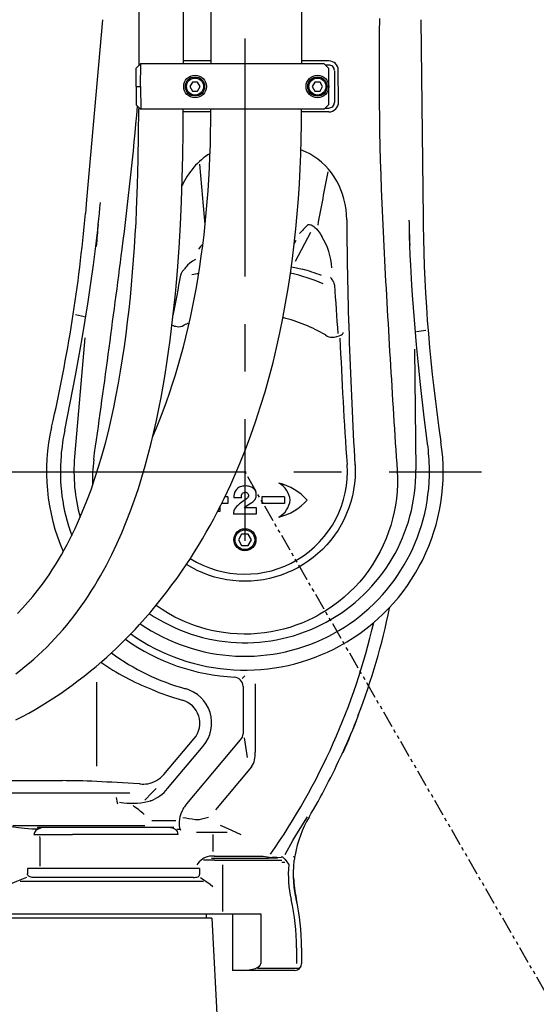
# Model space of a CAD drawing. Header units: millimetres. Extents: x -289 to 305, y -210 to 210.
# Tile 20 of 79: x -40 to -24, y -72 to -41. Entities that reach past the tile are written whole.
import ezdxf

# ---------------------------------------------------------------- set-up
doc = ezdxf.new("R2010")
doc.units = ezdxf.units.MM
doc.linetypes.add('CENTER', pattern=[12, 7.5, -1.5, 1.5, -1.5])
doc.linetypes.add('PHANTOM', pattern=[15, 7.5, -1.5, 1.5, -1.5, 1.5, -1.5])
doc.styles.get("Standard").update_dxf_attribs({"font": 'ROMANS', "bigfont": 'EXTFONT'})
doc.dimstyles.new('ISO-25', dxfattribs={"dimtxt": 2.5, "dimasz": 2.5, "dimexe": 1.25, "dimexo": 0.625, "dimtad": 1, "dimtxsty": 'Standard', "dimcen": 2.5, "dimadec": 0, "dimazin": 0, "dimtfac": 1, "dimtmove": 0, "dimatfit": 3, "dimfxl": 1, "dimarcsym": 0})

# ---------------------------------------------------------------- blocks, each defined once
blk = doc.blocks.new('DTL0018')
at = {"color": 0, "linetype": 'PHANTOM'}
for p in [(-655, 0), (575, -710.14)]:
    blk.add_line(p, (165, 0), dxfattribs=at)
at = {"color": 0, "linetype": 'Continuous', "const_width": 3}
for points in [[(1100.59, -1620.5, 1.732051), (-1706.19, 0, 1.732051)], [(-187.81, 13.13, 1.732051), (352.78, 298.97, 1.732051)], [(-192.03, 8.65, 0.862722), (1100.59, -1620.5, 0.862722)]]:
    blk.add_lwpolyline(points, format="xyb", dxfattribs=at)
at = {"color": 0, "linetype": 'PHANTOM'}
blk.add_arc((165, 0), 820, 300, 180, dxfattribs=at)
blk = doc.blocks.new('DTL0020')
at = {"color": 3, "linetype": 'Continuous'}
for p, q in [((102.148269, 629.498535), (95.197464, 550.050354)), ((242.572861, 629.498535), (243.641769, 541.854492)), ((119, 610), (117.070419, 608.070434)), ((118.199997, 610), (118.199997, 609.200012)), ((119.123413, 610), (119, 610)), ((119, 600), (119.123413, 610)), ((199.999985, 610), (119.123413, 610)), ((137.800079, 611.275085), (137.97464, 611.278747)), ((150.000076, 611.289856), (138, 611.289856)), ((201.999985, 611.289856), (190.000076, 611.289856)), ((201.999985, 608), (199.999985, 610)), ((200.486801, 609.513184), (201.999985, 609.513184)), ((117, 600), (117.070419, 608.070434)), ((201.999985, 592), (201.999985, 608)), ((204.513199, 607), (204.513199, 593)), ((206.291244, 593.240784), (206.206497, 607.226318)), ((117, 600), (119, 600)), ((117, 600), (117.070419, 591.929565)), ((119, 600), (119.123413, 590)), ((141.845306, 602), (140.690597, 600)), ((140.690597, 600), (141.845306, 598)), ((144.154693, 602), (141.845306, 602)), ((145.309402, 600), (144.154693, 602)), ((144.154693, 598), (145.309402, 600)), ((195.845321, 602), (194.690597, 600)), ((194.690597, 600), (195.845321, 598)), ((198.154709, 602), (195.845321, 602)), ((199.309402, 600), (198.154709, 602)), ((198.154709, 598), (199.309402, 600)), ((141.845306, 598), (144.154693, 598)), ((195.845321, 598), (198.154709, 598)), ((119, 590), (117.070419, 591.929565)), ((201.999985, 592), (199.999985, 590)), ((118.199997, 590.799988), (118.199997, 590)), ((119.123413, 590), (119, 590)), ((199.999985, 590), (119.123413, 590)), ((137.976547, 588.803772), (137.799576, 588.807434)), ((149.998703, 588.794556), (138, 588.794556)), ((201.999985, 588.794556), (189.998886, 588.794556)), ((200.486801, 590.486816), (201.999985, 590.486816)), ((95.197464, 550.050354), (94.663727, 543.982727)), ((243.641769, 541.854492), (243.680771, 538.719604)), ((187.388931, 522.944702), (194.157455, 535.674438)), ((187.50029, 532.054199), (186.795578, 530.728882)), ((88.81459, 496.517822), (88.765487, 496.527008)), ((90.223984, 499.385925), (94.281051, 498.536499)), ((244.869919, 492.291016), (240.760391, 491.743408)), ((94.415939, 489.128601), (89.818313, 436.577454)), ((245.945358, 490.779816), (245.995041, 490.785309)), ((239.778854, 484.141418), (240.427963, 430.9198)), ((210.067367, 433.151428), (210.061081, 433.241547)), ((213.552963, 433.070953), (213.558273, 432.980682)), ((157.499985, 419), (156.204819, 419)), ((157.499985, 419), (157.499985, 416)), ((163.448349, 418.563354), (160.149765, 418.563354)), ((172.499985, 419), (172.499985, 416)), ((182.499985, 419), (172.499985, 419)), ((182.499985, 419), (182.499985, 416)), ((153.999985, 414.547272), (153.999985, 412.5)), ((157.499985, 416), (154.730453, 416)), ((164.655472, 414.201385), (170.013046, 414.201385)), ((170.013046, 414.201385), (170.013046, 411.25)), ((182.499985, 416), (172.499985, 416)), ((153.999985, 412.5), (152.951462, 412.5)), ((170.013046, 411.25), (159.986984, 411.25)), ((163.556625, 402.5), (162.113266, 400)), ((162.113266, 400), (163.556625, 397.5)), ((166.443374, 402.5), (163.556625, 402.5)), ((167.886764, 400), (166.443374, 402.5)), ((166.443374, 397.5), (167.886764, 400)), ((163.556625, 397.5), (166.443374, 397.5)), ((228.814499, 369.848053), (228.889633, 370.21402)), ((99.751266, 300.062775), (99.751266, 337.12146)), ((164.252609, 335.279632), (164.252609, 314.306488)), ((169.474777, 336.415832), (169.474777, 306.268616)), ((214.92131, 322.357117), (215.027664, 322.623444)), ((215.110458, 322.543426), (215.08342, 322.583008)), ((129.296005, 296.400574), (142.659302, 312.326324)), ((130.922821, 290.215027), (146.659744, 308.969574)), ((139.323822, 283.413727), (163.079696, 311.724884)), ((166.123672, 303.988525), (164.857467, 312.550995)), ((208.131332, 305.876984), (208.070236, 305.837433)), ((167.965866, 299.75116), (152.038681, 280.769897)), ((-18.870056, 293.702759), (84.546707, 293.702759)), ((-11.976433, 288.274933), (114.215668, 288.274933)), ((108.213486, 286.240234), (108.732925, 283.884247)), ((123.300888, 284.731995), (123.243118, 284.710541)), ((123.480362, 284.792786), (123.300583, 284.731872)), ((120.891159, 273.807403), (62.666794, 273.807403)), ((133.686371, 275.964294), (123.916763, 275.964294)), ((71.958404, 270), (88.995025, 270)), ((74.280319, 272.777496), (73.366165, 272.781769)), ((76.537094, 273), (73.503219, 273)), ((109.458389, 273), (76.537094, 273)), ((103.243759, 270), (88.995025, 270)), ((127.27922, 270), (103.243759, 270)), ((132.157562, 273), (109.458389, 273)), ((130.470093, 270), (127.27922, 270)), ((135.403183, 270), (130.470093, 270)), ((133.686371, 273), (132.157562, 273)), ((136.287872, 272.156677), (134.992737, 272.156677)), ((157.140487, 270.83902), (143.710052, 270.83902)), ((150.880539, 270), (150.880539, 262.408722)), ((74.694839, 256), (74.694839, 265.857849)), ((151.706283, 258.585968), (146.716934, 258.585968)), ((150.286728, 259.5), (163.253097, 259.5)), ((151.493027, 260.343323), (173.013229, 260.343323)), ((151.70665, 258.585968), (181.230331, 258.585968)), ((155.162521, 256.5), (155.162521, 236)), ((163.253097, 259.5), (173.013229, 259.5)), ((173.013229, 259.5), (175.44548, 259.5)), ((177.719284, 259.5), (175.44548, 259.5)), ((179.13237, 259.801269), (176.852707, 259.798218)), ((179.388717, 259.5), (177.719284, 259.5)), ((182.683273, 257.649689), (181.226486, 257.603363)), ((186.245285, 260.20401), (187.051254, 260.104767)), ((89.051071, 255), (69.10701, 255)), ((69.10701, 255), (69.10701, 252.553207)), ((103.243759, 255), (89.051071, 255)), ((127.27922, 255), (103.243759, 255)), ((130.470093, 255), (127.27922, 255)), ((145.045318, 255), (130.470093, 255)), ((145.045318, 255), (145.045318, 252.341156)), ((146.760788, 249.213715), (65.815018, 249.213715)), ((142.294403, 251), (71.979202, 251)), ((187.648727, 241.539734), (187.60646, 241.731796)), ((187.697555, 241.550476), (187.655319, 241.742538)), ((-136.025299, 235), (153.625625, 235)), ((148, 233), (148, 235)), ((153.625625, 235), (158.145523, 235)), ((158.145523, 235), (172.105697, 235)), ((159.571731, 235), (159.571731, 210)), ((172.105697, 235), (172.105697, 213)), ((150.470291, 233), (-132.050095, 233)), ((150.470291, 233), (161.999985, 13)), ((187.766098, 220), (187.766098, 213)), ((189.9962, 220), (189.9962, 213)), ((190.046188, 220), (190.046188, 213)), ((163.633163, 210), (159.571731, 210)), ((184.369522, 210), (163.633163, 210)), ((184.55748, 210.843323), (170.627243, 210.843323)), ((186.187607, 210), (184.369522, 210)), ((188.325851, 210.843323), (184.579391, 210.843323)), ((186.98854, 210), (186.187607, 210)), ((189.147812, 210.843323), (188.336044, 210.843323))]:
    blk.add_line(p, q, dxfattribs=at)
for points in [[(123.199997, 1100.00003), (123.178329, 1079.589386), (123.113769, 1059.178131), (123.007553, 1038.766632), (122.67897, 997.944611), (122.216446, 957.127228), (121.652298, 916.313629), (120.700119, 855.085815), (119.747833, 793.842407), (119.183578, 753.002808), (118.721008, 712.154053), (118.392441, 671.296753), (118.286239, 650.865539), (118.221664, 630.433105), (118.199997, 610)], [(142.800003, 1100.00003), (142.77829, 1079.54776), (142.713592, 1059.095978), (142.607178, 1038.645294), (142.27803, 997.75235), (141.814865, 956.877838), (141.250152, 916.0242), (140.297638, 854.773315), (139.345749, 793.553162), (138.782028, 752.753601), (138.320099, 711.961975), (137.992065, 671.175476), (137.886062, 650.783325), (137.821625, 630.391601), (137.800003, 610)], [(154.999985, 1100.00003), (154.978317, 1079.601471), (154.913772, 1059.201935), (154.807541, 1038.801422), (154.478988, 997.997833), (154.016464, 957.194733), (153.452347, 916.392731), (152.500198, 855.172363), (151.547897, 793.919495), (150.983597, 753.067932), (150.521011, 712.203857), (150.192428, 671.328308), (150.086227, 650.886963), (150.021652, 630.44397), (149.999985, 610)], [(194.999985, 1100.00003), (194.978256, 1079.516632), (194.913437, 1059.034088), (194.806808, 1038.553497), (194.477035, 997.605499), (194.013229, 956.685699), (193.447983, 915.802032), (192.495132, 854.534668), (191.543564, 793.329346), (190.980392, 752.559509), (190.51915, 711.812012), (190.191696, 671.080871), (190.085892, 650.719299), (190.021591, 630.359314), (189.999985, 610)], [(64.643234, 367.457031), (66.963302, 369.881622), (69.238693, 372.404694), (71.439667, 374.99295), (73.591797, 377.675934), (75.667709, 380.418274), (77.159927, 382.490356), (78.61084, 384.591553), (80.030227, 386.73468), (81.408798, 388.904297), (82.755569, 391.112976), (84.062301, 393.34555), (85.338058, 395.615631), (86.574829, 397.907196), (87.780655, 400.233002), (88.948776, 402.578003), (90.085342, 404.952087), (91.185715, 407.34317), (93.289154, 412.189911), (95.265274, 417.111114), (97.120163, 422.099975), (98.859817, 427.150299), (100.489883, 432.255768), (102.015762, 437.410431), (103.442642, 442.608459), (104.775528, 447.844604), (106.019211, 453.113678), (107.178512, 458.411957), (108.25798, 463.73642), (109.262039, 469.084686), (110.194717, 474.454864), (111.05983, 479.845276), (111.860946, 485.254547), (112.601364, 490.681335), (113.284134, 496.124329), (113.912109, 501.582062), (114.487869, 507.052948), (115.013779, 512.534851), (115.492111, 518.026306), (115.925018, 523.526489), (116.31456, 529.034668), (116.662643, 534.55011), (116.971023, 540.072266), (117.241379, 545.600647), (117.674026, 556.674377), (117.971741, 567.768005), (118.144226, 578.877991), (118.199997, 590)], [(63.962478, 340.908478), (65.981399, 342.452392), (67.96965, 344.035583), (69.946274, 345.674316), (71.890014, 347.351898), (73.815262, 349.081451), (75.705734, 350.848907), (77.572372, 352.664825), (79.402725, 354.517334), (81.205124, 356.414825), (82.970108, 358.347168), (84.705002, 360.322174), (86.401642, 362.330139), (88.065857, 364.377319), (89.691391, 366.455353), (91.282318, 368.568451), (92.834518, 370.710144), (94.349975, 372.881775), (95.827087, 375.079681), (97.265671, 377.30188), (98.666641, 379.547974), (100.029861, 381.815887), (101.35643, 384.105438), (102.646377, 386.414734), (103.900741, 388.74353), (106.303039, 393.451263), (108.566727, 398.216614), (110.696106, 403.028168), (112.698013, 407.880218), (114.579269, 412.768066), (116.346374, 417.687317), (118.005508, 422.63385), (119.562515, 427.603851), (121.022964, 432.593841), (122.392044, 437.600403), (123.674774, 442.620636), (124.875778, 447.651672), (125.999618, 452.691498), (127.050613, 457.738708), (128.032806, 462.792328), (128.949997, 467.851684), (129.80571, 472.91629), (130.603241, 477.985779), (131.345611, 483.059906), (132.035644, 488.138428), (132.675934, 493.220917), (133.268875, 498.306976), (133.816681, 503.395965), (134.32138, 508.486938), (134.784836, 513.578979), (135.208923, 518.671753), (135.945694, 528.859131), (136.544189, 539.048035), (137.015335, 549.238098), (137.368652, 559.429077), (137.612488, 569.620483), (137.754104, 579.811401), (137.800003, 590)], [(64.032608, 320.539001), (66.849472, 322.017456), (69.640518, 323.544037), (72.436325, 325.136505), (75.204162, 326.777069), (77.974716, 328.484894), (80.715179, 330.240631), (83.451828, 332.06192), (86.156357, 333.930572), (88.849777, 335.861725), (91.509216, 337.839416), (94.15216, 339.876953), (96.75946, 341.95993), (99.346329, 344.100647), (101.896042, 346.285431), (104.06755, 348.206726), (106.210739, 350.159515), (108.335403, 352.15271), (110.431, 354.176453), (112.506454, 356.239227), (114.55217, 358.331451), (116.576004, 360.460998), (118.569565, 362.618896), (121.066315, 365.409241), (123.513504, 368.243194), (125.919128, 371.129333), (128.274551, 374.05661), (130.584823, 377.030304), (132.844589, 380.042541), (135.055755, 383.094604), (137.216446, 386.182617), (139.105987, 388.97345), (140.955383, 391.791077), (142.766403, 394.637237), (144.537491, 397.508423), (146.270447, 400.406555), (147.963775, 403.328033), (149.618881, 406.274231), (151.234787, 409.242157), (152.812118, 412.231842), (154.350693, 415.241638), (155.850143, 418.269501), (157.311508, 421.315948), (158.733139, 424.376099), (160.117355, 427.453369), (161.462417, 430.542175), (162.770859, 433.646698), (165.275986, 439.891693), (167.636825, 446.184997), (169.857101, 452.522766), (171.940475, 458.901215), (173.890426, 465.316498), (175.710403, 471.764709), (177.403732, 478.241913), (178.973617, 484.744049), (180.423385, 491.266937), (181.756241, 497.806305), (182.975387, 504.357788), (184.084335, 510.918518), (185.086777, 517.487427), (185.986252, 524.063599), (186.786148, 530.645996), (187.48967, 537.233887), (188.09993, 543.826172), (188.619919, 550.421997), (189.052536, 557.020142), (189.400558, 563.619507), (189.666672, 570.21875), (189.853561, 576.816345), (189.963791, 583.410767), (189.999985, 590)], [(209.912063, 541.11383), (209.846237, 543.456421), (209.626602, 545.794067), (209.251724, 548.117309), (209.005691, 549.270386), (208.720383, 550.416077), (208.112015, 552.442566), (207.377243, 554.433594), (206.515915, 556.381042), (205.528488, 558.275879), (204.415817, 560.108887), (203.179672, 561.8703), (201.822403, 563.55011), (200.347366, 565.138061), (198.758896, 566.623901), (197.125351, 567.949829), (195.397507, 569.161987), (193.582565, 570.251587), (191.688797, 571.210144), (189.725754, 572.030151)], [(192.583908, 538.891296), (192.779739, 539.085937), (193.102707, 539.1781), (193.560226, 539.145508), (194.203964, 538.937317), (194.999252, 538.505981), (195.44194, 538.195618), (195.904465, 537.819824), (196.564133, 537.190369), (197.212417, 536.45581), (197.690658, 535.830383), (198.138229, 535.169983), (198.546005, 534.494141), (198.917343, 533.804504)], [(85.527176, 448.337982), (87.968979, 460.419769), (90.299118, 472.539703), (91.781723, 480.640106), (93.202331, 488.755279), (94.557541, 496.887634), (95.843368, 505.035248), (97.054886, 513.19165), (98.187225, 521.359253), (99.230545, 529.540405)], [(245.62059, 442.358704), (243.987076, 455.419189), (242.484543, 468.513336), (241.565872, 477.25946), (240.71965, 486.016449), (239.769882, 496.980804), (238.947769, 507.958557), (238.656631, 512.350891), (238.14183, 521.154785), (237.921554, 525.554382), (237.730942, 529.95343)], [(143.151855, 523.707092), (141.918106, 522.971374), (140.643707, 522.070068), (139.705047, 521.24762), (139.046051, 520.497986)], [(136.776092, 516.77185), (137.097565, 517.658081), (137.354645, 518.242187), (137.480484, 518.446045), (137.527466, 518.489319)], [(185.508011, 520.474426), (187.769119, 519.997864), (190.26387, 519.462158)], [(203.92424, 514.129639), (203.966904, 514.080139), (204.071914, 513.85791), (204.26561, 513.24176), (204.487045, 512.326477)], [(203.448593, 489.358642), (204.411117, 489.450958), (205.565109, 489.661621), (206.573135, 489.958618), (207.385574, 490.319977), (207.721786, 490.527435), (207.994064, 490.744965), (208.185928, 490.953125), (208.316757, 491.164978), (208.390213, 491.419952)], [(232.14653, 430.404846), (232.270645, 427.373779), (232.25975, 424.338043), (232.11354, 421.303528), (231.832016, 418.276123), (231.41542, 415.261688), (230.86412, 412.266205), (230.178818, 409.295563), (229.360428, 406.355652), (228.41008, 403.452392), (227.329208, 400.591675), (226.061539, 397.653046), (224.655197, 394.773834), (223.112594, 391.960632), (221.436508, 389.21994), (219.63002, 386.558197), (217.696579, 383.981781), (215.639877, 381.496918), (213.463974, 379.109711), (211.173202, 376.826172), (208.772323, 374.6521), (206.252914, 372.582611), (203.632797, 370.634979), (200.917831, 368.814484), (198.114059, 367.12616), (196.680954, 366.333038), (195.228073, 365.574707), (192.693924, 364.357178), (190.108688, 363.246002), (187.476913, 362.243591), (184.803268, 361.352051), (182.092605, 360.573364), (179.349838, 359.909271), (176.580002, 359.361236), (173.611435, 358.907288), (170.624496, 358.587067), (167.625503, 358.401428), (164.620895, 358.35083), (161.61705, 358.435425), (158.620468, 358.654999), (155.637466, 359.008942), (152.674454, 359.496429), (150.26268, 359.995209), (147.87204, 360.582184), (145.505844, 361.256317), (143.167373, 362.01651), (141.627304, 362.569794), (140.101883, 363.160248), (138.588318, 363.789062), (137.091324, 364.454346), (134.154129, 365.890564), (131.293487, 367.466309), (128.516022, 369.177124), (125.828079, 371.01828)], [(213.595199, 433.019836), (213.668136, 430.266846), (213.585373, 427.515625), (213.347336, 424.77478), (212.955002, 422.052826), (212.409775, 419.358185), (211.713486, 416.699188), (210.868332, 414.084106), (209.876999, 411.521027), (208.750168, 409.0336), (207.485519, 406.613007), (206.086807, 404.266663), (204.558243, 402.001892), (202.904465, 399.825745), (201.130417, 397.745087), (199.241531, 395.766479), (197.243515, 393.896271), (195.142471, 392.140503), (192.944839, 390.504822), (190.703232, 389.023102), (188.382095, 387.666717), (185.988418, 386.440033), (183.529465, 385.346985), (181.012802, 384.391174), (178.446091, 383.575714), (175.837326, 382.90329), (173.194534, 382.37616), (170.525986, 381.996094), (167.840042, 381.764343), (165.145157, 381.681763), (162.40776, 381.750824), (159.678818, 381.973724), (156.967239, 382.349731), (154.281692, 382.877502), (151.630844, 383.555237), (149.023178, 384.380585), (146.466949, 385.350738), (143.970306, 386.462433), (141.541107, 387.711944), (139.186996, 389.095062)], [(164.655472, 414.201385), (165.153122, 414.596802), (166.205581, 415.318634), (167.27977, 415.980194), (168.099472, 416.507233), (168.481735, 416.784729), (169.046219, 417.263489), (169.307541, 417.536438), (169.529678, 417.82785), (169.709762, 418.14682), (169.850784, 418.497467), (169.953018, 418.867859), (170.01738, 419.243896), (170.043136, 420.000702), (169.936813, 420.758026), (169.827011, 421.137176), (169.677444, 421.496948), (169.491562, 421.827026), (169.266159, 422.137817), (168.764694, 422.646454), (168.182724, 423.053467), (167.539108, 423.360718), (167.093612, 423.511078), (166.637253, 423.623413), (166.109421, 423.708221), (165.57695, 423.750091), (164.574386, 423.723022), (164.003219, 423.649536), (163.440964, 423.527161), (162.97673, 423.377533), (162.529526, 423.181427), (161.863754, 422.770172), (161.289108, 422.248352), (160.819351, 421.622436), (160.471329, 420.91217), (160.253525, 420.145477), (160.151718, 419.353882), (160.149765, 418.563354)], [(163.448349, 418.563354), (163.452682, 418.975067), (163.484146, 419.384979), (163.554092, 419.747223), (163.677902, 420.10144), (163.788071, 420.310882), (163.925217, 420.499359), (164.262039, 420.771484), (164.674057, 420.924377), (165.17543, 420.971466), (165.427414, 420.948425), (165.667801, 420.890625), (166.015365, 420.711792), (166.288681, 420.428528), (166.481064, 420.06308), (166.570663, 419.662537), (166.541366, 419.207306), (166.372787, 418.7854), (166.219955, 418.564056), (166.034469, 418.352417), (165.754196, 418.083588), (165.176803, 417.618622), (164.262985, 416.988556), (163.139084, 416.220459), (162.600143, 415.817993), (161.81868, 415.155823), (161.308945, 414.647064), (160.851486, 414.091705), (160.468368, 413.4823), (160.167038, 412.772003), (160.003952, 412.020752), (159.986984, 411.25)], [(125.850616, 290.18573), (123.965317, 288.255096), (120.811783, 285.082397)], [(109.022613, 283.319733), (108.796676, 283.697937), (108.732925, 283.884247)], [(123.266983, 284.716797), (121.980758, 284.358276), (120.706695, 284.079315), (119.050476, 283.818146), (117.435074, 283.663879), (115.860901, 283.601349), (114.366775, 283.616394), (112.917343, 283.694519), (111.535477, 283.81784), (110.373474, 283.938843), (109.698349, 283.990448)], [(136.726654, 271.710388), (136.530304, 272.193909), (136.352707, 272.750336), (136.267563, 273.09906), (136.158676, 273.748352), (136.099655, 274.546844), (136.119003, 275.546753), (136.241562, 276.649689), (136.494568, 277.884979), (136.900482, 279.206726), (137.459625, 280.535095), (137.799316, 281.193237), (138.178009, 281.838531)], [(73.294906, 272.294861), (72.1698, 272.28537), (71.062515, 272.309479), (69.368515, 272.400757), (67.741806, 272.540131), (65.187988, 272.842163), (62.871582, 273.193878), (60.768417, 273.586456), (59.333404, 273.923431), (58.699646, 274.110382)], [(148.93721, 277.463592), (146.540527, 276.825653), (145.80661, 276.657928), (144.803482, 276.470917), (143.833053, 276.368225), (143.055466, 276.392212)], [(154.164352, 274.022125), (155.099655, 273.654236), (157.550979, 272.62149), (159.166, 271.901672), (163.2603, 270.006683)], [(182.730453, 261.159393), (186.190658, 267.247711), (187.91542, 270.170319), (189.644852, 273.020142), (191.620895, 276.176025), (192.617233, 277.727142)], [(73.258957, 271.991424), (72.836471, 271.650513), (72.456543, 271.233551), (72.233261, 270.879272), (72.075638, 270.468902)], [(76.537094, 273), (75.84671, 272.957733), (75.169067, 272.835602), (74.508972, 272.637085), (73.867493, 272.358185), (73.258957, 271.991424)], [(132.157562, 273), (132.62297, 272.969452), (133.099289, 272.872559), (133.708114, 272.639007), (134.261337, 272.289459), (134.732269, 271.832062), (135.095474, 271.279694), (135.324707, 270.658417), (135.403183, 270)], [(151.525253, 260.361359), (150.968307, 260.420624), (150.414474, 260.42926), (149.887588, 260.394257), (149.372177, 260.321106), (148.385971, 260.076019), (147.470749, 259.722107), (146.952194, 259.463409), (146.464264, 259.177399), (145.58374, 258.538788), (144.834595, 257.833923), (144.220733, 257.086365), (143.83548, 256.482696)], [(179.133652, 259.802429), (179.579635, 259.846649), (180.932663, 259.944061)], [(182.576034, 259.089844), (182.344559, 259.424042), (182.100601, 259.670959), (181.719559, 259.900055), (181.330246, 259.984192), (180.933609, 259.950531)], [(182.580185, 259.114197), (183.156174, 258.369537), (184.226791, 256.889374), (184.396408, 256.651947)], [(187.60646, 241.731796), (187.168625, 243.967255), (186.768967, 246.750687), (186.559921, 249.018021), (186.453903, 251.280701), (186.448868, 253.526642), (186.540817, 255.740295), (186.799667, 258.595611)], [(71.979202, 251), (71.194443, 251.038208), (70.735123, 251.10466), (70.279999, 251.218216), (69.941727, 251.349838), (69.621078, 251.53923), (69.349853, 251.802368), (69.165451, 252.155777), (69.10701, 252.553207)], [(59.314163, 246.988922), (62.310135, 248.435745), (64.428665, 249.396805), (66.590561, 250.304123), (68.796982, 251.133911)], [(142.294388, 251), (142.815857, 251.01355), (143.325485, 251.059021), (143.828842, 251.149948), (144.324295, 251.316254), (144.566742, 251.449951), (144.801178, 251.65065)], [(145.435486, 250.914551), (146.8656, 249.999634), (147.802994, 249.342377), (149.644485, 247.953888), (150.863754, 246.98883)]]:
    blk.add_lwpolyline(points, dxfattribs=at)
for centre, radius in [((143, 600), 5), ((143, 600), 4.25), ((196.999985, 600), 5), ((196.999985, 600), 4.25), ((143, 600), 3.75), ((196.999985, 600), 3.75), ((164.999985, 400), 4.868688), ((164.999985, 400), 4.349072)]:
    blk.add_circle(centre, radius, dxfattribs=at)
for centre, radius, start, end in [((202.024338, 607.024353), 2.47878, 0, 90.000003), ((202.026596, 607.105041), 4.173545, 2.011588, 90.016982), ((-1384.334671, 720.585083), 1507.509401, 352.667475, 355.083028), ((202.024063, 593.062988), 4.259121, 269.991651, 2.077203), ((202.024338, 592.975647), 2.47878, 269.999997, 0), ((-969.685562, 453.58255), 1120.407086, 4.372086, 5.746642), ((2550.681808, 103.625915), 2393.464876, 168.950835, 169.525049), ((-670.596756, 622.872314), 775.457978, 353.087176, 354.521875), ((-597.815933, 605.22467), 695.182427, 347.071034, 354.945988), ((-1779.410599, 693.853943), 1886.171514, 354.999979, 355.295165), ((470.229416, 282.602631), 377.855355, 137.291392, 138.072383), ((2328.124435, 558.615539), 2118.295034, 180.472958, 183.397673), ((1008.005173, 560.222229), 770.862672, 181.422136, 182.250501), ((2109.867843, 552.758911), 1872.44895, 180.527941, 180.698751), ((938.811935, 547.533447), 695.187019, 180.72644, 188.625759), ((167.782455, 510.732056), 29.061364, 137.131142, 143.131832), ((-7123.80867, 1457.783356), 7294.134036, 351.943002, 352.678043), ((7376.606857, 907.629547), 7160.347797, 183.027162, 183.821254), ((322.425888, 360.478851), 243.220306, 139.104439, 139.482476), ((142.079696, 518.175232), 3.825948, 142.535079, 156.348863), ((165.003036, 430.045563), 89.881573, 103.09215, 105.047681), ((165.003036, 430.045563), 89.881573, 67.37343, 77.073152), ((165.01094, 430.032623), 92.924604, 68.699279, 74.215722), ((-1394.435135, 802.852966), 1557.708082, 348.749689, 349.416873), ((200.016281, 514.761291), 3.046761, 16.093384, 19.69008), ((11.68058, 387.124634), 230.410977, 33.451664, 33.891276), ((7160.40715, 996.73233), 6972.768096, 183.983689, 184.159047), ((165.001327, 430.019104), 70.048893, 110.536967, 112.615094), ((165.001327, 430.019104), 70.048893, 59.524525, 76.125607), ((137.307403, 506.136139), 12.271269, 248.717026, 259.626648), ((2209.9655, 573.088989), 2004.788167, 182.406353, 184), ((164.999985, 430), 87.5, 167.000434, 203.716174), ((180.992966, 428.676208), 97.460091, 168.361568, 175.042982), ((164.999985, 430), 87.5, 298.647887, 8.722541), ((148.970138, 429.880463), 97.442731, 0.655253, 7.357433), ((164.983139, 429.974243), 81.382117, 175.000061, 200.196468), ((164.998825, 429.969238), 75.399511, 175.000061, 195.432643), ((165.883957, 426.101044), 68.168571, 172.143635, 181.860306), ((164.998825, 429.969238), 75.399511, 236.005251, 0.698661), ((165.002395, 430.034332), 45.211833, 237.838092, 4.000008), ((165.026565, 429.984466), 81.382117, 298.647887, 0.698661), ((175.072464, 416.298309), 10, 6.901855, 60.478279), ((173.946396, 400.743988), 25, 42.085614, 75.986872), ((175.072464, 418.701691), 10, 299.521721, 353.098145), ((173.946396, 434.256012), 25, 284.013128, 317.914386), ((-65, 430), 299.908691, 339.020686, 348.429853), ((164.983139, 429.974243), 81.382117, 235.469314, 298.647887), ((-64.967797, 429.989807), 294.421861, 325.050445, 346.943901), ((164.999985, 430), 87.5, 234.872628, 298.647887), ((165.015976, 430.030487), 90.78183, 234.54217, 267.072353), ((164.984054, 429.969482), 99.21817, 233.620108, 254.67002), ((163.940842, 435.822449), 109.453187, 235.210518, 248.454521), ((160.123611, 335.248993), 4.119571, 0.752368, 86.319992), ((-17.282425, 522.5578), 258.029131, 314.573706, 314.938227), ((164.988632, 429.967529), 104.440372, 246.737384, 254.67002), ((134.563659, 319.081543), 15.78183, 319.999998, 74.669855), ((134.563659, 319.081543), 10.559628, 319.999998, 74.669889), ((-65, 430), 299.99236, 335.623139, 338.955357), ((-64.95388, 429.980682), 299.99236, 335.623139, 338.955357), ((213.115951, 322.992493), 2.000583, 338.958112, 355.642845), ((212.475113, 323.512451), 2.754736, 340.070708, 350.303938), ((160.028183, 314.663635), 4.23603, 316.230406, 355.01711), ((-65.000015, 430), 299.908707, 329.457508, 335.547897), ((205.895279, 306.909729), 2.412392, 323.537998, 339.895166), ((206.426468, 307.007629), 1.999992, 318.92469, 335.623135), ((120.118606, 304.238647), 12.071206, 279.584269, 319.557292), ((118.66127, 268.430023), 23.802131, 89.632306, 90.808895), ((120.057022, 305.166534), 12.994912, 264.489114, 279.245758), ((-433.573319, -407.856537), 882.386483, 51.095225, 51.498875), ((147.304977, 276.544556), 10.53049, 139.267161, 150.137052), ((134.539947, 269.298645), 6.712565, 90.075285, 97.174624), ((113.790909, 117.89714), 161.176884, 79.537437, 81.51337), ((236.189499, 252.280411), 49.804484, 149.453145, 169.982672), ((97.371551, 263.896149), 26.135895, 165.434572, 166.494248), ((27.208359, 265.839203), 47.483816, 0.035466, 3.833362), ((227.820907, 253.775513), 41.303388, 170.005731, 173.298319), ((220.029281, 580.875671), 323.965775, 261.658335, 262.339913), ((235.007248, 252.435562), 50.848153, 175.239882, 192.775153), ((239.860489, 253.176437), 53.445268, 182.566725, 192.36149), ((90.911758, 220.003555), 96.854163, 0, 12.641653), ((90, 220), 99.99618, 0, 12.439322), ((90.049698, 220.005417), 99.99618, 0, 12.439322), ((186.992599, 213.004654), 3.004205, 269.922277, 359.911295), ((187.028213, 212.968979), 3.003825, 269.915904, 359.915792)]:
    blk.add_arc(centre, radius, start, end, dxfattribs=at)
for centre, major_axis, ratio, start_param, end_param in [((402.391342, 540.794434), (26.470139, -513.716064), 0.343102, 4.5200531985, 4.7167025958), ((-2020.101273, 2680.252838), (2094.201172, -2306.450684), 0.24666, 0.1114970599, 0.2653585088), ((165.374618, 541.283203), (3.454292, -33.401886), 0.926158, 3.5598957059, 4.1569534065), ((174.9431, 517.692932), (-4.515594, -29.022919), 0.97039, 1.7974530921, 2.3018182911), ((137.335708, 505.365173), (-2.38459, -11.265808), 0.56822, 0.0162620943, 0.4629582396), ((202.631576, 500.977386), (0.969223, -11.602844), 0.56339, 5.8125851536, 6.2666009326), ((161.351944, 305.373688), (1.916389, -8.832611), 0.902686, 0.7039070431, 1.4757912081), ((120.76802, 289.155365), (46.973602, -3.518677), 0.061325, 1.6270900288, 2.4555677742), ((118.703232, 299.754578), (11.798927, 11.712402), 0.931656, 4.2672778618, 4.8305824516), ((142.260589, 253.570526), (2.606239, -1.837341), 0.533889, 6.2213071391, 6.6431956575), ((163.633163, 213), (-8.472534, 0), 0.354085, 1.5707963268, 3.1415926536)]:
    blk.add_ellipse(centre, major_axis=major_axis, ratio=ratio, start_param=start_param, end_param=end_param, dxfattribs=at)
blk = doc.blocks.new('_OPEN30')
at = {"color": 0, "linetype": 'ByBlock', "lineweight": -2}
for p, q in [((-1, 0.267949), (0, 0)), ((0, 0), (-1, -0.267949)), ((0, 0), (-1, 0))]:
    blk.add_line(p, q, dxfattribs=at)
blk = doc.blocks.new('*D33')
at = {"color": 0, "lineweight": -2}
for p, q in [((-8.105, -57.834), (-8.105, -124.997)), ((-45.109, -89.046), (-45.109, -124.997)), ((-42.109, -123.926), (-11.105, -123.926))]:
    blk.add_line(p, q, dxfattribs=at)
at = {"layer": 'Defpoints', "color": 0}
for p in [(-8.105, -55.294), (-45.109, -86.506), (-8.105, -123.927)]:
    blk.add_point(p, dxfattribs=at)
at = {"color": 0, "lineweight": -2, "xscale": 3, "yscale": 3, "zscale": 3, "rotation": 180}
blk.add_blockref('_OPEN30', (-45.109, -123.926), dxfattribs=at)
at = {"color": 0, "lineweight": -2, "xscale": 3, "yscale": 3, "zscale": 3}
blk.add_blockref('_OPEN30', (-8.105, -123.926), dxfattribs=at)
at = {"color": 0, "insert": (-26.606, -121.505), "char_height": 3.2, "attachment_point": 5}
blk.add_mtext('518.1', dxfattribs=at)
blk = doc.blocks.new('*D40')
at = {"color": 0, "lineweight": -2}
for p, q in [((100.333, -52.754), (100.333, 88.546)), ((-42.109, 87.474), (97.333, 87.474))]:
    blk.add_line(p, q, dxfattribs=at)
at = {"layer": 'Defpoints', "color": 0}
for p in [(-45.109, 88.545), (100.333, 87.473), (100.333, -55.294)]:
    blk.add_point(p, dxfattribs=at)
at = {"color": 0, "lineweight": -2, "xscale": 3, "yscale": 3, "zscale": 3}
for p, rotation in [((-45.109, 87.474), 180), ((100.333, 87.474), 360)]:
    blk.add_blockref('_OPEN30', p, dxfattribs=dict(at, rotation=rotation))
at = {"color": 0, "insert": (27.613, 89.895), "char_height": 3.2, "attachment_point": 5}
blk.add_mtext('2036.2', dxfattribs=at)
blk = doc.blocks.new('*D41')
at = {"color": 0, "lineweight": -2}
for p, q in [((-45.109, -43.842), (-45.109, 88.545)), ((-36.323, 32.378), (-42.109, 32.378))]:
    blk.add_line(p, q, dxfattribs=at)
at = {"layer": 'Defpoints', "color": 0}
for p in [(-45.109, 32.378), (-33.323, 11.46), (-45.109, -46.382)]:
    blk.add_point(p, dxfattribs=at)
at = {"color": 0, "lineweight": -2, "xscale": 3, "yscale": 3, "zscale": 3, "rotation": 180}
blk.add_blockref('_OPEN30', (-45.109, 32.378), dxfattribs=at)
at = {"color": 0, "lineweight": -2, "xscale": 3, "yscale": 3, "zscale": 3}
blk.add_blockref('_OPEN30', (-33.323, 32.378), dxfattribs=at)
at = {"color": 0, "insert": (-40.057, 34.792), "char_height": 3.2, "attachment_point": 5}
blk.add_mtext('165', dxfattribs=at)
blk = doc.blocks.new('*D43')
at = {"color": 7, "linetype": 'Continuous'}
for p, q in [((-33.323, -19.857), (-30.236, -19.17)), ((-33.323, -19.857), (-30.307, -20.806)), ((-15.605, -85.983), (-13.467, -83.653)), ((-15.605, -85.983), (-12.588, -85.034))]:
    blk.add_line(p, q, dxfattribs=at)
blk.add_arc((-33.323, -55.294), 35.437, 300, 90, dxfattribs=at)
at = {"layer": 'Defpoints', "color": 0}
for p in [(-33.323, -7.825), (-6.177, -32.515), (-33.323, -55.294), (-13.68, -89.316)]:
    blk.add_point(p, dxfattribs=at)
at = {"color": 7, "insert": (2.568, -47.549), "char_height": 3.2, "attachment_point": 7, "rotation": 272.9}
blk.add_mtext('\\W1;150°', dxfattribs=at)
blk = doc.blocks.new('*D44')
at = {"color": 7, "linetype": 'Continuous'}
for p, q in [((-33.323, -19.857), (-36.41, -19.17)), ((-33.323, -19.857), (-36.34, -20.806)), ((-68.76, -55.294), (-69.446, -52.207)), ((-68.76, -55.294), (-67.811, -52.277))]:
    blk.add_line(p, q, dxfattribs=at)
blk.add_arc((-33.323, -55.294), 35.437, 90, 180, dxfattribs=at)
at = {"layer": 'Defpoints', "color": 0}
for p in [(-33.323, -7.825), (-51.042, -24.605), (-72.609, -55.294), (-33.323, -55.294)]:
    blk.add_point(p, dxfattribs=at)
at = {"color": 7, "insert": (-65.794, -38.631), "char_height": 3.2, "attachment_point": 7, "rotation": 56}
blk.add_mtext('\\W1;90°', dxfattribs=at)
blk = doc.blocks.new('*D46')
at = {"color": 7, "linetype": 'Continuous'}
for p, q in [((-33.323, 48.85), (-30.243, 49.566)), ((-33.323, 48.85), (-30.298, 47.93)), ((-14.63, -38.284), (-12.248, -36.204)), ((-14.63, -38.284), (-11.527, -37.674))]:
    blk.add_line(p, q, dxfattribs=at)
blk.add_arc((-33.323, 3.278), 45.572, 294.217, 90, dxfattribs=at)
at = {"layer": 'Defpoints', "color": 0}
for p in [(-33.323, 11.46), (-33.323, 3.278), (7.402, -17.175), (-28.965, -46.532)]:
    blk.add_point(p, dxfattribs=at)
at = {"color": 7, "insert": (-15.948, 46.678), "char_height": 3.2, "attachment_point": 7, "rotation": 330.9}
blk.add_mtext('\\W1;175°', dxfattribs=at)
blk = doc.blocks.new('*D48')
at = {"color": 0, "lineweight": -2}
for p, q in [((-30.783, 78.363), (115.095, 78.363)), ((114.023, -83.008), (114.023, 75.363))]:
    blk.add_line(p, q, dxfattribs=at)
at = {"layer": 'Defpoints', "color": 0}
for p in [(-33.323, 78.363), (114.023, 78.363), (105.753, -86.008)]:
    blk.add_point(p, dxfattribs=at)
at = {"color": 0, "lineweight": -2, "xscale": 3, "yscale": 3, "zscale": 3}
for p, rotation in [((114.023, 78.363), 89.99999999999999), ((114.023, -86.008), 270)]:
    blk.add_blockref('_OPEN30', p, dxfattribs=dict(at, rotation=rotation))
at = {"color": 0, "insert": (111.602, -3.822), "char_height": 3.2, "attachment_point": 5, "rotation": 90}
blk.add_mtext('2301.2', dxfattribs=at)

msp = doc.modelspace()

# ---------------------------------------------------------------- linework, layer by layer
at = {"color": 7, "linetype": 'CENTER'}
for p, q in [((-33.323, 78.363), (-33.323, -57.467)), ((-40.78, -55.294), (-25.866, -55.294))]:
    msp.add_line(p, q, dxfattribs=at)

# ---------------------------------------------------------------- block references
at = {"color": 140, "xscale": 0.071428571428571, "yscale": 0.071428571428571, "zscale": 0.071428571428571}
msp.add_blockref('DTL0018', (-45.109, -55.294), dxfattribs=at)
at = {"color": 7, "xscale": 0.071428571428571, "yscale": 0.071428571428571, "zscale": 0.071428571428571}
msp.add_blockref('DTL0020', (-45.109, -86.008), dxfattribs=at)

# ---------------------------------------------------------------- dimensions: what is measured, and where the dimension line sits
at = {"color": 7}
for base, p1, p2, angle, text, override, picture, middle in [((100.333, 87.474), (-45.109, 88.545), (100.333, -55.294), 180, '2036.2', {"dimtxt": 3.2, "dimasz": 3, "dimexe": 1.071429, "dimexo": 2.54, "dimgap": 0.8, "dimtad": 1, "dimtih": 0, "dimtoh": 0, "dimdec": 1, "dimdsep": 46, "dimblk1": 'OPEN30', "dimblk2": 'OPEN30', "dimsah": 1, "dimse1": 1, "dimse2": 0, "dimtmove": 0}, '*D40', (27.613, 87.474)), ((114.023, 78.363), (105.753, -86.008), (-33.323, 78.363), 270, '2301.2', {"dimtxt": 3.2, "dimasz": 3, "dimexe": 1.071429, "dimexo": 2.54, "dimgap": 0.8, "dimtad": 1, "dimtih": 0, "dimtoh": 0, "dimdec": 1, "dimdsep": 46, "dimblk1": 'OPEN30', "dimblk2": 'OPEN30', "dimsah": 1, "dimse1": 1, "dimse2": 0, "dimtmove": 0}, '*D48', (114.023, -3.822)), ((-8.105, -123.926), (-45.109, -86.506), (-8.105, -55.294), 180, '518.1', {"dimtxt": 3.2, "dimasz": 3, "dimexe": 1.071429, "dimexo": 2.54, "dimgap": 0.8, "dimtad": 1, "dimtih": 0, "dimtoh": 0, "dimdec": 1, "dimdsep": 46, "dimblk1": 'OPEN30', "dimblk2": 'OPEN30', "dimsah": 1, "dimse1": 0, "dimse2": 0, "dimtmove": 0}, '*D33', (-26.606, -123.926))]:
    dim = msp.add_linear_dim(base=base, p1=p1, p2=p2, angle=angle, text=text, dimstyle='ISO-25', override=override, dxfattribs=at)
    dim.commit()
    dim.dimension.update_dxf_attribs({"geometry": picture, "text_midpoint": middle, "dimtype": 160})
dim = msp.add_linear_dim(base=(-45.109, 32.378), p1=(-33.323, 11.46), p2=(-45.109, -46.382), text='165', dimstyle='ISO-25', override={"dimtxt": 3.2, "dimasz": 3, "dimexe": 56.166913, "dimexo": 2.54, "dimgap": 0.8, "dimtad": 1, "dimtih": 0, "dimtoh": 0, "dimdec": 0, "dimdsep": 46, "dimblk1": 'OPEN30', "dimblk2": 'OPEN30', "dimsah": 1, "dimse1": 1, "dimse2": 0, "dimtmove": 0}, dxfattribs=at)
dim.commit()
dim.dimension.update_dxf_attribs({"geometry": '*D41', "text_midpoint": (-40.057, 32.378), "dimtype": 160})
for base, center, p1, p2, text, picture, middle in [((7.402, -17.175), (-33.323, 3.278), (-28.965, -46.532), (-33.323, 11.46), '175°', '*D46', (-11.144, 43.089)), ((-51.042, -24.605), (-33.323, -55.294), (-33.323, -7.825), (-72.609, -55.294), '90°', '*D44', (-62.701, -35.477)), ((-6.177, -32.515), (-33.323, -55.294), (-13.68, -89.316), (-33.323, -7.825), '150°', '*D43', (2.07, -53.524))]:
    dim = msp.add_angular_dim_3p(base=base, center=center, p1=p1, p2=p2, text=text, dimstyle='ISO-25', override={"dimtxt": 3.2, "dimasz": 3, "dimexe": 1.071429, "dimexo": 2.54, "dimgap": 0.8, "dimtad": 1, "dimtih": 0, "dimtoh": 0, "dimdsep": 46, "dimblk1": 'OPEN30', "dimblk2": 'OPEN30', "dimsah": 1, "dimse1": 1, "dimse2": 1, "dimaunit": 1, "dimadec": 0, "dimtmove": 0}, dxfattribs=at)
    dim.commit()
    dim.dimension.update_dxf_attribs({"geometry": picture, "text_midpoint": middle, "dimtype": 165})

doc.saveas('drawing.dxf')
